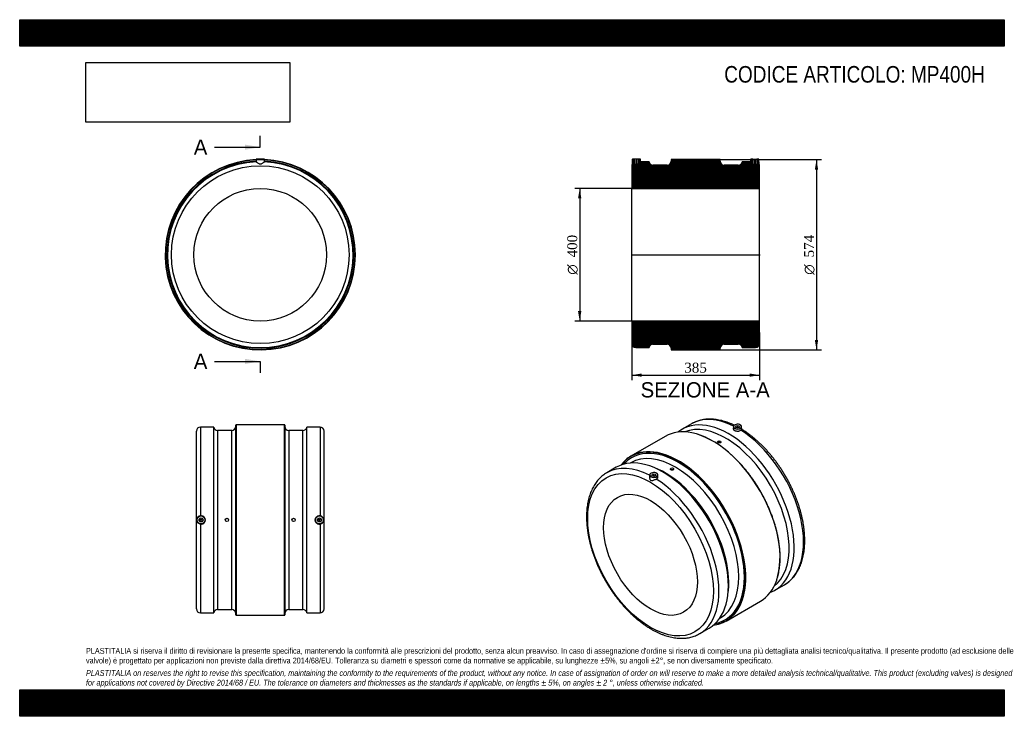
# Model space of a CAD drawing. Header units: millimetres. Extents: x 0 to 2970, y 0 to 2100.
import ezdxf
from ezdxf.enums import TextEntityAlignment as Align
from ezdxf.lldxf.tags import DXFTag

# ---------------------------------------------------------------- set-up
doc = ezdxf.new("R2010")
doc.units = ezdxf.units.MM
doc.header["$LTSCALE"] = 10
for name, color, linetype in [('Default', 7, 'Continuous'), ('DV4_Default', 7, 'Continuous'), ('MP400H', 7, 'Continuous')]:
    doc.layers.add(name, color=color, linetype=linetype)
doc.styles.add('SEACAD_Solid_Edge_ANSI', font='seans.ttf')
doc.styles.add('SEACAD_Solid_Edge_ANSI1_Symbols', font='semeca1.ttf')
doc.styles.add('SEACAD_Times_New_Roman', font='times.ttf')
tags = doc.linetypes.add('CENTER2', pattern=[28.575, 19.05, -3.175, 3.175, -3.175]).pattern_tags.tags
tags[10:11] = [DXFTag(74, 4), DXFTag(75, 0), DXFTag(340, '0'), DXFTag(46, 0.0), DXFTag(50, 0.0), DXFTag(44, 0.0), DXFTag(45, 0.0)]
tags[8:9] = [DXFTag(74, 4), DXFTag(75, 0), DXFTag(340, '0'), DXFTag(46, 0.0), DXFTag(50, 0.0), DXFTag(44, 0.0), DXFTag(45, 0.0)]
tags[6:7] = [DXFTag(74, 4), DXFTag(75, 0), DXFTag(340, '0'), DXFTag(46, 0.0), DXFTag(50, 0.0), DXFTag(44, 0.0), DXFTag(45, 0.0)]
tags[4:5] = [DXFTag(74, 4), DXFTag(75, 0), DXFTag(340, '0'), DXFTag(46, 0.0), DXFTag(50, 0.0), DXFTag(44, 0.0), DXFTag(45, 0.0)]
doc.dimstyles.new('ANSImm', dxfattribs={"dimtxt": 30, "dimasz": 30, "dimexe": 15, "dimexo": 0, "dimgap": 7.5, "dimtad": 1, "dimdsep": 46, "dimtxsty": 'SEACAD_Times_New_Roman', "dimblk1": '_SE_FILLED', "dimblk2": '_SE_FILLED', "dimsah": 1, "dimcen": 15, "dimazin": 0, "dimtfac": 0.85, "dimtdec": 3, "dimtofl": 0, "dimtmove": 0, "dimatfit": 3, "dimfxl": 1, "dimarcsym": 0})
picture_1 = doc.add_image_def('image1.jpg', size_in_pixel=(4302, 1260))

# ---------------------------------------------------------------- blocks, each defined once
blk = doc.blocks.new('SE')
at = {"layer": 'MP400H', "color": 7, "linetype": 'Continuous'}
for p, q in [((713.2, 1678.9), (713.1, 1671.1)), ((713.2, 1678.9), (738.2, 1678.9)), ((737.7, 1679.4), (713.7, 1679.4)), ((738.3, 1671.1), (738.2, 1678.9))]:
    blk.add_line(p, q, dxfattribs=at)
for radius in [268, 200]:
    blk.add_circle((725.7, 1391.4), radius, dxfattribs=at)
for centre, radius, start, end in [((725.7, 1391.4), 287, 92.4985, 0), ((725.7, 1391.4), 286, 92.509, 0), ((725.7, 1391.4), 282, 92.5517, 0), ((725.7, 1391.4), 280, 92.5407, 87.4593), ((713.7, 1678.9), 0.5, 90, 179.5), ((737.7, 1678.9), 0.5, 0.5, 90), ((725.7, 1391.4), 287, 0, 87.5015), ((725.7, 1391.4), 286, 0, 87.491), ((725.7, 1391.4), 282, 0, 87.4483)]:
    blk.add_arc(centre, radius, start, end, dxfattribs=at)
blk.add_open_spline([(713.3, 1671.1), (713.4, 1671.1), (713.6, 1671.1), (714.2, 1670.8), (714.5, 1670.6), (715.6, 1669.9), (716.6, 1669.2), (718.7, 1667.8), (720, 1667), (721.9, 1665.9), (722.6, 1665.6), (724.1, 1665.1), (724.9, 1665), (726.5, 1665), (727.3, 1665.1), (728.8, 1665.6), (729.5, 1665.9), (731.5, 1667), (732.7, 1667.8), (734.8, 1669.2), (735.8, 1669.9), (737.3, 1670.9), (737.9, 1671.1), (738.1, 1671.1)], degree=3, knots=[0, 0, 0, 0, 0.0625, 0.0625, 0.125, 0.125, 0.25, 0.25, 0.375, 0.375, 0.4375, 0.4375, 0.5, 0.5, 0.5625, 0.5625, 0.625, 0.625, 0.75, 0.75, 0.875, 0.875, 1, 1, 1, 1], dxfattribs=at)
blk = doc.blocks.new('SE1')
at = {"layer": 'MP400H', "color": 7, "linetype": 'Continuous'}
for p, q in [((2026.6, 881.7), (1998.3, 865.3)), ((2152.7, 873.2), (2152.6, 866.9)), ((2163.2, 870.9), (2163.2, 870.3)), ((2167.2, 870.3), (2167.2, 870.9)), ((2177.8, 865.1), (2177.7, 873.2)), ((1947.1, 843.9), (1843.8, 784.3)), ((2105, 827.8), (2105, 827)), ((2115, 827), (2115, 827.8)), ((1799.6, 750.6), (1771.3, 734.3)), ((1843.1, 764.2), (1841.7, 763.4)), ((1962.9, 745.7), (1962.9, 744.9)), ((1972.9, 744.9), (1972.9, 745.7)), ((1900.2, 727.4), (1900.1, 719.4)), ((1910.7, 725.2), (1910.7, 724.5)), ((1914.7, 724.5), (1914.7, 725.2)), ((1925.3, 721.2), (1925.2, 727.4)), ((2278.3, 380.4), (2306.6, 396.7)), ((2130.8, 287.2), (2234.1, 346.8)), ((2111.7, 295.7), (2113.1, 296.6)), ((2051.3, 249.3), (2079.6, 265.7))]:
    blk.add_line(p, q, dxfattribs=at)
blk.add_arc((1984, 649.9), 209.3, 59.2187, 77.8852, dxfattribs=at)
for centre, major_axis, start_param, end_param in [((2138.3, 622.9), (140, -242.5), 0, 3.237959), ((2166.6, 639.2), (140, -242.5), 2.424241, 3.141593), ((2129.9, 618), (135, -233.8), 0.077023, 3.06457), ((2165.2, 873.1), (12.5, 0), 2.327546, 6.283185), ((2165.2, 873.5), (-12, 0), 5.994104, 6.283185), ((2165.2, 873.5), (-12, 0), 0, 0.785398), ((2165.2, 873.5), (-12, 0), 3.563893, 5.994104), ((2165.2, 873.5), (-12, 0), 0.785398, 3.016441), ((2165.2, 870.9), (-2, 0), 2.451776, 6.283185), ((2165.2, 870.9), (-2, 0), 0, 0.689817), ((2165.2, 873.1), (12.5, 0), 0, 0.814047), ((2166.6, 639.2), (140, -242.5), 0, 2.311851), ((2165.2, 873.5), (-12, 0), 3.016441, 3.563893), ((2090.6, 595.3), (143.5, -248.5), 2.67237, 3.141593), ((2090.6, 595.3), (143.5, -248.5), 0.467867, 2.67237), ((1986.6, 535.3), (143, -247.7), 2.243912, 3.371148), ((1978.1, 530.4), (135, -233.8), 0.003128, 3.141593), ((1986.6, 535.3), (-141, 244.2), 2.952531, 6.283185), ((1939.6, 508.1), (140, -242.5), 0, 3.141593), ((1987.3, 535.7), (-143.5, 248.5), 0, 0.241069), ((1986.6, 535.3), (-141, 244.2), 0, 0.189062), ((1987.3, 535.7), (-143.5, 248.5), 5.816031, 6.283185), ((1987.3, 535.7), (-143.5, 248.5), 3.615001, 5.816031), ((1911.3, 491.8), (140, -242.5), 2.412287, 3.141473), ((1948, 513), (-135, 233.8), 3.757493, 5.667285), ((1986.6, 535.3), (143, -247.7), 0.825323, 2.243912), ((1912.7, 727.4), (12.5, 0), 2.327546, 6.283185), ((1912.7, 727.8), (-12, 0), 5.994104, 6.283185), ((1912.7, 727.8), (-12, 0), 0, 0.785398), ((1912.7, 727.8), (-12, 0), 3.563893, 5.994104), ((1912.7, 727.8), (-12, 0), 0.785398, 3.016441), ((1912.7, 725.2), (2, 0), 0, 3.83141), ((1912.7, 725.2), (2, 0), 5.593368, 6.283185), ((1911.3, 491.8), (140, -242.5), 0, 2.311851), ((1912.7, 727.4), (12.5, 0), 0, 0.814047), ((1912.7, 727.8), (-12, 0), 3.016441, 3.563893), ((1986.6, 535.3), (143, -247.7), 0, 0.825323), ((2090.6, 595.3), (143.5, -248.5), 0, 0.467867), ((2166.6, 639.2), (140, -242.5), 6.282157, 6.283185), ((2138.3, 622.9), (140, -242.5), 6.186819, 6.283185), ((1987.3, 535.7), (-143.5, 248.5), 2.900524, 3.615001), ((1986.6, 535.3), (143, -247.7), 6.05363, 6.283185), ((1978.1, 530.4), (135, -233.8), 0, 0.003128), ((1911.3, 491.8), (140, -242.5), 6.282157, 6.283185)]:
    blk.add_ellipse(centre, major_axis=major_axis, ratio=0.57735, start_param=start_param, end_param=end_param, dxfattribs=at)
for centre, major_axis in [((2165.2, 873.5), (-6, 0)), ((2110, 827.8), (-5, 0)), ((1902.8, 486.9), (134, -232.1)), ((1967.9, 745.7), (5, 0)), ((1912.7, 727.8), (6, 0)), ((1902.8, 486.9), (100, -173.2))]:
    blk.add_ellipse(centre, major_axis=major_axis, ratio=0.57735, dxfattribs=at)
for points, knots in [([(2155.4, 877.5), (2154, 878.1), (2149.7, 880.1), (2142.7, 883.1), (2134.3, 886.3), (2125.9, 889), (2117.6, 891.3), (2109.4, 893.2), (2101.2, 894.5), (2093.2, 895.4), (2085.3, 895.9), (2077.5, 895.8), (2069.9, 895.4), (2062.5, 894.4), (2055.3, 893), (2048.3, 891.1), (2041.5, 888.8), (2035, 886.1), (2029.9, 883.6), (2027.4, 882.1), (2026.6, 881.6)], [0.0802299, 0.0802299, 0.0802299, 0.0802299, 0.1077987, 0.1633914, 0.2189641, 0.2744982, 0.3299716, 0.3853583, 0.4406294, 0.4957538, 0.5507007, 0.6054416, 0.659953, 0.7142198, 0.7682378, 0.8220157, 0.8755757, 0.9289535, 0.9821959, 1, 1, 1, 1]), ([(2152.6, 866.9), (2152.6, 866.6), (2152.6, 866.3), (2152.8, 865.4), (2153.1, 864.9), (2154, 863.5), (2155, 862.6), (2156.9, 861.5), (2157.6, 861.2), (2159.2, 860.6), (2160, 860.3), (2162.5, 859.8), (2164.4, 859.6), (2167.1, 859.7), (2168, 859.7), (2169.7, 860), (2170.5, 860.2), (2172.9, 861), (2174.3, 861.7), (2175.4, 862.5)], [0.2716767, 0.2716767, 0.2716767, 0.2716767, 0.3125, 0.3125, 0.375, 0.375, 0.5, 0.5, 0.5625, 0.5625, 0.625, 0.625, 0.75, 0.75, 0.8125, 0.8125, 0.875, 0.875, 1, 1, 1, 1]), ([(2175.4, 862.5), (2175.8, 862.9), (2176.2, 863.2), (2176.9, 863.8), (2177.2, 864.1), (2177.6, 864.7), (2177.8, 864.9), (2177.8, 865.1)], [0, 0, 0, 0, 0.0625, 0.0625, 0.125, 0.125, 0.2182419, 0.2182419, 0.2182419, 0.2182419]), ([(2306.4, 396.6), (2308.6, 397.9), (2312.2, 400.1), (2318, 404.3), (2323.4, 408.8), (2328.6, 413.7), (2333.5, 419), (2338.2, 424.8), (2342.5, 430.9), (2346.5, 437.3), (2350.2, 444.2), (2353.5, 451.3), (2356.6, 458.9), (2359.2, 466.7), (2361.6, 474.9), (2363.6, 483.3), (2365.2, 492), (2366.5, 501), (2367.4, 510.2), (2368, 519.7), (2368.2, 529.3), (2368, 539.1), (2367.5, 549.2), (2366.6, 559.3), (2365.4, 569.6), (2363.8, 580), (2361.9, 590.5), (2359.6, 601.1), (2357, 611.7), (2354.1, 622.4), (2350.8, 633.2), (2347.2, 643.9), (2343.3, 654.6), (2339.1, 665.3), (2334.6, 675.9), (2329.8, 686.5), (2324.8, 697), (2319.4, 707.4), (2313.8, 717.7), (2308, 727.8), (2301.9, 737.8), (2295.5, 747.6), (2289, 757.2), (2282.2, 766.7), (2275.2, 775.9), (2268.1, 784.8), (2260.7, 793.5), (2253.2, 802), (2245.6, 810.2), (2237.8, 818), (2229.8, 825.6), (2221.8, 832.9), (2213.7, 839.8), (2205.4, 846.3), (2197.1, 852.5), (2188.8, 858.3), (2182.2, 862.7), (2178.7, 864.7), (2177.8, 865.3)], [0, 0, 0, 0, 0.0168144, 0.0342722, 0.0517426, 0.0692447, 0.0867955, 0.1044084, 0.1220932, 0.1398551, 0.1576952, 0.1756108, 0.1935964, 0.2116439, 0.2297443, 0.2478879, 0.2660654, 0.2842681, 0.3024883, 0.3207196, 0.3389567, 0.3571947, 0.3754299, 0.3936604, 0.4118846, 0.4301015, 0.4483106, 0.4665118, 0.4847052, 0.502891, 0.5210697, 0.5392419, 0.5574081, 0.5755691, 0.5937256, 0.6118784, 0.6300282, 0.648176, 0.6663223, 0.6844682, 0.7026144, 0.7207614, 0.7389101, 0.7570613, 0.7752159, 0.7933746, 0.8115382, 0.8297076, 0.8478835, 0.8660667, 0.8842577, 0.9024573, 0.9206659, 0.9388838, 0.9571112, 0.9753479, 0.9935935, 0.9992865, 0.9992865, 0.9992865, 0.9992865]), ([(2283.6, 411.2), (2283.8, 411.7), (2284.8, 414.5), (2286.6, 420.5), (2288.6, 428.7), (2290.4, 437.2), (2291.7, 446), (2292.8, 455), (2293.5, 464.3), (2293.8, 473.8), (2293.8, 483.5), (2293.5, 493.4), (2292.8, 503.4), (2291.7, 513.7), (2290.3, 524), (2288.6, 534.5), (2286.5, 545.1), (2284.1, 555.8), (2281.4, 566.5), (2278.4, 577.3), (2275, 588.1), (2271.3, 599), (2267.3, 609.8), (2263, 620.6), (2258.4, 631.3), (2253.5, 642), (2248.3, 652.6), (2242.9, 663.2), (2237.2, 673.6), (2231.3, 683.8), (2225.1, 694), (2218.7, 703.9), (2212.1, 713.7), (2205.2, 723.2), (2198.2, 732.6), (2191, 741.7), (2183.6, 750.5), (2176.1, 759.1), (2168.4, 767.5), (2160.5, 775.5), (2152.6, 783.2), (2144.6, 790.6), (2136.4, 797.7), (2128.2, 804.4), (2119.9, 810.7), (2111.6, 816.7), (2103.2, 822.3), (2096.2, 826.7), (2092.4, 828.9), (2091.1, 829.7)], [0, 0, 0, 0, 0.00406, 0.025968, 0.047879, 0.069794, 0.091712, 0.113631, 0.135551, 0.157472, 0.179393, 0.201313, 0.223234, 0.245153, 0.267072, 0.28899, 0.310907, 0.332824, 0.35474, 0.376655, 0.398569, 0.420483, 0.442396, 0.464309, 0.486221, 0.508133, 0.530045, 0.551956, 0.573867, 0.595779, 0.61769, 0.639601, 0.661513, 0.683425, 0.705337, 0.727249, 0.749162, 0.771076, 0.79299, 0.814905, 0.83682, 0.858736, 0.880653, 0.902571, 0.92449, 0.94641, 0.968331, 0.990252, 1, 1, 1, 1]), ([(2115, 827), (2115, 827), (2115, 827), (2115, 826.2), (2114.5, 825.4), (2112.6, 824.4), (2111.3, 824.1), (2108.7, 824.1), (2107.4, 824.4), (2105.6, 825.5), (2105, 826.2), (2105, 827), (2105, 827), (2105, 827)], [0.1248683, 0.1248683, 0.1248683, 0.1248683, 0.125, 0.125, 0.25, 0.25, 0.375, 0.375, 0.5, 0.5, 0.625, 0.625, 0.6252556, 0.6252556, 0.6252556, 0.6252556]), ([(1972.9, 744.9), (1972.9, 744.9), (1972.9, 744.9), (1972.9, 744.1), (1972.3, 743.4), (1970.5, 742.3), (1969.2, 742), (1966.6, 742), (1965.3, 742.4), (1963.4, 743.4), (1962.9, 744.2), (1962.9, 744.9), (1962.9, 744.9), (1962.9, 744.9)], [0.1248683, 0.1248683, 0.1248683, 0.1248683, 0.125, 0.125, 0.25, 0.25, 0.375, 0.375, 0.5, 0.5, 0.625, 0.625, 0.6252556, 0.6252556, 0.6252556, 0.6252556]), ([(1771.4, 734.3), (1769.9, 733.4), (1766.7, 731.6), (1761.5, 727.9), (1755.9, 723.5), (1750.7, 718.7), (1745.7, 713.5), (1741, 707.9), (1736.6, 701.9), (1732.5, 695.5), (1728.7, 688.8), (1725.3, 681.7), (1722.2, 674.3), (1719.4, 666.5), (1716.9, 658.4), (1714.8, 650.1), (1713.1, 641.4), (1711.7, 632.5), (1710.7, 623.3), (1710.1, 614), (1709.8, 604.4), (1709.8, 594.6), (1710.3, 584.6), (1711, 574.5), (1712.2, 564.2), (1713.7, 553.9), (1715.5, 543.4), (1717.7, 532.8), (1720.2, 522.2), (1723, 511.5), (1726.2, 500.8), (1729.7, 490.1), (1733.5, 479.4), (1737.6, 468.7), (1742, 458), (1746.7, 447.4), (1751.7, 436.9), (1757, 426.5), (1762.5, 416.2), (1768.3, 406), (1774.3, 396), (1780.6, 386.1), (1787.1, 376.4), (1793.8, 366.9), (1800.7, 357.7), (1807.9, 348.6), (1815.1, 339.8), (1822.6, 331.3), (1830.2, 323.1), (1838, 315.1), (1845.9, 307.4), (1853.9, 300.1), (1862, 293.1), (1870.2, 286.4), (1878.5, 280.1), (1886.8, 274.2), (1895.2, 268.7), (1903.7, 263.5), (1912.1, 258.7), (1920.6, 254.4), (1929.1, 250.5), (1937.5, 247), (1945.9, 243.9), (1954.3, 241.3), (1962.6, 239.1), (1970.8, 237.4), (1978.9, 236.2), (1986.9, 235.4), (1994.8, 235.1), (2002.5, 235.2), (2010, 235.9), (2017.4, 236.9), (2024.6, 238.5), (2031.5, 240.5), (2038.2, 242.9), (2044.7, 245.7), (2049.1, 248), (2051.1, 249.2), (2051.2, 249.2)], [0, 0, 0, 0, 0.008612, 0.021554, 0.034501, 0.047468, 0.060468, 0.073512, 0.086607, 0.099759, 0.112969, 0.126235, 0.139555, 0.152922, 0.166331, 0.179773, 0.193243, 0.206733, 0.220237, 0.233751, 0.24727, 0.260791, 0.27431, 0.287826, 0.301338, 0.314844, 0.328345, 0.34184, 0.355329, 0.368813, 0.382291, 0.395764, 0.409232, 0.422697, 0.436158, 0.449616, 0.463072, 0.476526, 0.489978, 0.503431, 0.516883, 0.530336, 0.54379, 0.557246, 0.570704, 0.584165, 0.597629, 0.611097, 0.624571, 0.638049, 0.651533, 0.665023, 0.67852, 0.692024, 0.705535, 0.719053, 0.732577, 0.746108, 0.759643, 0.773183, 0.786724, 0.800262, 0.813795, 0.827317, 0.840822, 0.854304, 0.867756, 0.881171, 0.89454, 0.907857, 0.921117, 0.934317, 0.947457, 0.960539, 0.97357, 0.98656, 0.99952, 1, 1, 1, 1]), ([(1900.1, 719.4), (1900.1, 719), (1900.2, 718.6), (1900.3, 716.8), (1900.7, 715.4), (1901.5, 713.4), (1901.9, 712.8), (1902.7, 711.7), (1903.2, 711.2), (1904.4, 710.5), (1905, 710.4), (1906.2, 710.3), (1906.9, 710.3), (1908.8, 710.7), (1910.2, 711.1), (1913, 712.2), (1914.4, 712.8), (1917.4, 714), (1918.8, 714.6), (1920.1, 715.1)], [0.2136447, 0.2136447, 0.2136447, 0.2136447, 0.25, 0.25, 0.375, 0.375, 0.4375, 0.4375, 0.5, 0.5, 0.5625, 0.5625, 0.625, 0.625, 0.75, 0.75, 0.875, 0.875, 1, 1, 1, 1]), ([(1920.1, 715.1), (1920.8, 715.4), (1921.5, 715.8), (1922.7, 716.6), (1923.2, 717), (1924.6, 718.4), (1925.1, 719.5), (1925.3, 720.8), (1925.3, 721), (1925.3, 721.2)], [0, 0, 0, 0, 0.0625, 0.0625, 0.125, 0.125, 0.25, 0.25, 0.2752261, 0.2752261, 0.2752261, 0.2752261])]:
    blk.add_open_spline(points, degree=3, knots=knots, dxfattribs=at)
blk = doc.blocks.new('SE2')
at = {"layer": 'MP400H', "color": 7, "linetype": 'Continuous'}
for p, q in [((545.2, 871.9), (545.2, 604.3)), ((585.2, 871.9), (545.2, 871.9)), ((585.2, 311.9), (585.2, 871.9)), ((597, 861.9), (597, 321.9)), ((639.7, 861.9), (597, 861.9)), ((639.7, 321.9), (639.7, 861.9)), ((651.7, 305.9), (651.7, 877.9)), ((652.7, 878.9), (652.7, 304.9)), ((798.7, 878.9), (652.7, 878.9)), ((798.7, 304.9), (798.7, 878.9)), ((799.7, 877.9), (799.7, 305.9)), ((811.7, 861.9), (811.7, 321.9)), ((854.4, 861.9), (811.7, 861.9)), ((854.4, 321.9), (854.4, 861.9)), ((866.2, 311.9), (866.2, 871.9)), ((906.2, 871.9), (866.2, 871.9)), ((906.2, 871.9), (906.2, 604.3)), ((533.2, 323.9), (533.2, 859.9)), ((918.2, 323.9), (918.2, 859.9)), ((545.2, 579.5), (545.2, 311.9)), ((906.2, 579.5), (906.2, 311.9)), ((545.2, 311.9), (585.2, 311.9)), ((597, 321.9), (639.7, 321.9)), ((652.7, 304.9), (798.7, 304.9)), ((811.7, 321.9), (854.4, 321.9)), ((866.2, 311.9), (906.2, 311.9))]:
    blk.add_line(p, q, dxfattribs=at)
for centre, radius in [((547.2, 591.9), 12.5), ((547.2, 591.9), 12), ((547.2, 591.9), 6), ((625.2, 591.9), 5), ((826.2, 591.9), 5), ((904.2, 591.9), 12.5), ((904.2, 591.9), 12), ((904.2, 591.9), 6), ((547.2, 591.9), 2), ((904.2, 591.9), 2)]:
    blk.add_circle(centre, radius, dxfattribs=at)
for centre, radius, start, end in [((545.2, 859.9), 12, 90, 180), ((597, 873.9), 12, 189.5941, 270), ((639.7, 873.9), 12, 270, 0), ((652.7, 877.9), 1, 90, 180), ((798.7, 877.9), 1, 0, 90), ((811.7, 873.9), 12, 180, 270), ((854.4, 873.9), 12, 270, 350.4059), ((906.2, 859.9), 12, 0, 90), ((547.2, 591.9), 12.6, 98.8673, 261.1327), ((547.2, 591.9), 12.6, 260.8559, 99.1441), ((904.2, 591.9), 12.6, 80.8559, 279.1441), ((904.3, 591.9), 12.6, 278.8673, 81.1327), ((545.2, 323.9), 12, 180, 270), ((597, 309.9), 12, 90, 170.4059), ((639.7, 309.9), 12, 0, 90), ((652.7, 305.9), 1, 180, 270), ((798.7, 305.9), 1, 270, 0), ((811.7, 309.9), 12, 90, 180), ((854.4, 309.9), 12, 9.5941, 90), ((906.2, 323.9), 12, 270, 0)]:
    blk.add_arc(centre, radius, start, end, dxfattribs=at)
blk = doc.blocks.new('SE4')
at = {"color": 7, "linetype": 'Continuous', "style": 'SEACAD_Solid_Edge_ANSI'}
blk.add_text('A', height=46, dxfattribs=at).set_placement((525.1, 1738.7), align=Align.TOP_LEFT)
blk = doc.blocks.new('SE5')
at = {"color": 7, "linetype": 'Continuous', "style": 'SEACAD_Solid_Edge_ANSI'}
blk.add_text('A', height=46, dxfattribs=at).set_placement((525.1, 1093), align=Align.TOP_LEFT)
blk = doc.blocks.new('SEANNOT_GROUP')
at = {"linetype": 'Continuous'}
blk.add_hatch(color=7, dxfattribs=at).paths.add_polyline_path([(679.7, 1708.1), (725.7, 1715.7), (679.7, 1723.4)])
at = {"color": 7, "linetype": 'Continuous'}
blk.add_lwpolyline([(587.7, 1715.7), (725.7, 1715.7)], dxfattribs=at)
blk = doc.blocks.new('SEANNOT_GROUP1')
at = {"linetype": 'Continuous'}
blk.add_hatch(color=7, dxfattribs=at).paths.add_polyline_path([(679.7, 1062.3), (725.7, 1070), (679.7, 1077.7)])
at = {"color": 7, "linetype": 'Continuous'}
blk.add_lwpolyline([(587.7, 1070), (725.7, 1070)], dxfattribs=at)
blk = doc.blocks.new('SE3')
at = {"layer": 'Default', "color": 7, "linetype": 'CENTER2'}
for p, q in [((725.7, 1715.7), (725.7, 1750.2)), ((725.7, 1070), (725.7, 1035.5))]:
    blk.add_line(p, q, dxfattribs=at)
at = {"layer": 'Default', "color": 7, "linetype": 'CENTER2', "const_width": 0.0001}
blk.add_lwpolyline([(725.7, 1715.7), (725.7, 1070)], dxfattribs=at)
at = {"layer": 'Default'}
for name in ['SE4', 'SEANNOT_GROUP', 'SE5', 'SEANNOT_GROUP1']:
    blk.add_blockref(name, (0, 0), dxfattribs=at)
blk = doc.blocks.new('SE6')
at = {"layer": 'MP400H', "linetype": 'Continuous'}
h = blk.add_hatch(dxfattribs=at)
h.set_pattern_fill('LINE', scale=0.629921, angle=45, style=0)
edge = h.paths.add_edge_path()
edge.add_line((2223.5, 1663.4), (2219.5, 1663.4))
edge.add_line((2219.5, 1663.4), (2219.5, 1676.2))
edge.add_line((2219.5, 1676.2), (2215.5, 1676.2))
edge.add_line((2215.5, 1676.2), (2215.5, 1663.4))
edge.add_line((2215.5, 1663.4), (2211.5, 1663.4))
edge.add_line((2211.5, 1663.4), (2211.5, 1679.4))
edge.add_line((2211.5, 1679.4), (2205.4, 1679.4))
edge.add_arc((2205.4, 1678.9), 0.5, 90, 179.5)
edge.add_line((2204.9, 1678.9), (2204.9, 1671.4))
edge.add_line((2204.9, 1671.4), (2179.5, 1671.4))
edge.add_arc((2167.6, 1673.4), 12, 270, 350.4059, ccw=False)
edge.add_line((2167.6, 1661.4), (2144.5, 1661.4))
edge.add_line((2144.5, 1661.4), (2144.5, 1662.4))
edge.add_line((2144.5, 1662.4), (2134.5, 1662.4))
edge.add_line((2134.5, 1662.4), (2134.5, 1661.4))
edge.add_line((2134.5, 1661.4), (2125, 1661.4))
edge.add_arc((2125, 1673.4), 12, 180, 270, ccw=False)
edge.add_line((2113, 1673.4), (2113, 1677.4))
edge.add_arc((2112, 1677.4), 1, 0, 90)
edge.add_line((2112, 1678.4), (1966, 1678.4))
edge.add_arc((1966, 1677.4), 1, 90, 180)
edge.add_line((1965, 1677.4), (1965, 1673.4))
edge.add_arc((1953, 1673.4), 12, 270, 360, ccw=False)
edge.add_line((1953, 1661.4), (1943.5, 1661.4))
edge.add_line((1943.5, 1661.4), (1943.5, 1662.4))
edge.add_line((1943.5, 1662.4), (1933.5, 1662.4))
edge.add_line((1933.5, 1662.4), (1933.5, 1661.4))
edge.add_line((1933.5, 1661.4), (1910.3, 1661.4))
edge.add_arc((1910.3, 1673.4), 12, 189.5941, 270, ccw=False)
edge.add_line((1898.5, 1671.4), (1873, 1671.4))
edge.add_line((1873, 1671.4), (1873, 1678.9))
edge.add_arc((1872.5, 1678.9), 0.5, 0.5, 90)
edge.add_line((1872.5, 1679.4), (1866.5, 1679.4))
edge.add_line((1866.5, 1679.4), (1866.5, 1663.4))
edge.add_line((1866.5, 1663.4), (1862.5, 1663.4))
edge.add_line((1862.5, 1663.4), (1862.5, 1676.2))
edge.add_line((1862.5, 1676.2), (1858.5, 1676.2))
edge.add_line((1858.5, 1676.2), (1858.5, 1663.4))
edge.add_line((1858.5, 1663.4), (1854.5, 1663.4))
edge.add_line((1854.5, 1663.4), (1854.5, 1679.4))
edge.add_line((1854.5, 1679.4), (1848.4, 1679.4))
edge.add_arc((1848.4, 1678.9), 0.5, 90, 179.5)
edge.add_line((1847.9, 1678.9), (1847.8, 1665))
edge.add_arc((1858.5, 1659.4), 12, 152.3119, 180)
edge.add_line((1846.5, 1659.4), (1846.5, 1591.4))
edge.add_line((1846.5, 1591.4), (2231.5, 1591.4))
edge.add_line((2231.5, 1591.4), (2231.5, 1659.4))
edge.add_arc((2219.5, 1659.4), 12, 0, 27.6881)
edge.add_line((2230.1, 1665), (2230, 1678.9))
edge.add_arc((2229.5, 1678.9), 0.5, 0.5, 90)
edge.add_line((2229.5, 1679.4), (2223.5, 1679.4))
edge.add_line((2223.5, 1679.4), (2223.5, 1663.4))
h = blk.add_hatch(dxfattribs=at)
h.set_pattern_fill('LINE', scale=0.629921, angle=45, style=0)
edge = h.paths.add_edge_path()
edge.add_line((2179.5, 1111.4), (2219.5, 1111.4))
edge.add_arc((2219.5, 1123.4), 12, 270, 360)
edge.add_line((2231.5, 1123.4), (2231.5, 1191.4))
edge.add_line((2231.5, 1191.4), (1846.5, 1191.4))
edge.add_line((1846.5, 1191.4), (1846.5, 1123.4))
edge.add_arc((1858.5, 1123.4), 12, 180, 270)
edge.add_line((1858.5, 1111.4), (1898.5, 1111.4))
edge.add_arc((1910.3, 1109.4), 12, 90, 170.4059, ccw=False)
edge.add_line((1910.3, 1121.4), (1953, 1121.4))
edge.add_arc((1953, 1109.4), 12, 0, 90, ccw=False)
edge.add_line((1965, 1109.4), (1965, 1105.4))
edge.add_arc((1966, 1105.4), 1, 180, 270)
edge.add_line((1966, 1104.4), (2112, 1104.4))
edge.add_arc((2112, 1105.4), 1, 270, 360)
edge.add_line((2113, 1105.4), (2113, 1109.4))
edge.add_arc((2125, 1109.4), 12, 90, 180, ccw=False)
edge.add_line((2125, 1121.4), (2167.6, 1121.4))
edge.add_arc((2167.6, 1109.4), 12, 9.5941, 90, ccw=False)
at = {"layer": 'DV4_Default', "color": 7, "linetype": 'CENTER2'}
blk.add_line((1844.7, 1391.4), (2233.2, 1391.4), dxfattribs=at)
at = {"layer": 'MP400H', "color": 7, "linetype": 'Continuous'}
for p, q in [((1847.9, 1678.9), (1847.8, 1665)), ((1854.5, 1679.4), (1848.4, 1679.4)), ((1866.5, 1679.4), (1854.5, 1679.4)), ((1854.5, 1663.4), (1854.5, 1679.4)), ((1858.5, 1663.4), (1854.5, 1663.4)), ((1858.5, 1676.2), (1858.5, 1663.4)), ((1862.5, 1676.2), (1858.5, 1676.2)), ((1862.5, 1663.4), (1862.5, 1676.2)), ((1866.5, 1663.4), (1862.5, 1663.4)), ((1866.5, 1679.4), (1866.5, 1663.4)), ((1872.5, 1679.4), (1866.5, 1679.4)), ((1873, 1671.4), (1873, 1678.9)), ((1898.5, 1671.4), (1873, 1671.4)), ((1965, 1677.4), (1965, 1673.4)), ((2112, 1678.4), (1966, 1678.4)), ((2113, 1673.4), (2113, 1677.4)), ((2204.9, 1671.4), (2179.5, 1671.4)), ((2204.9, 1678.9), (2204.9, 1671.4)), ((2211.5, 1679.4), (2205.4, 1679.4)), ((2211.5, 1679.4), (2223.5, 1679.4)), ((2211.5, 1663.4), (2211.5, 1679.4)), ((2215.5, 1663.4), (2211.5, 1663.4)), ((2219.5, 1676.2), (2215.5, 1676.2)), ((2215.5, 1676.2), (2215.5, 1663.4)), ((2219.5, 1663.4), (2219.5, 1676.2)), ((2223.5, 1663.4), (2219.5, 1663.4)), ((2223.5, 1679.4), (2223.5, 1663.4)), ((2229.5, 1679.4), (2223.5, 1679.4)), ((2230.1, 1665), (2230, 1678.9)), ((1846.5, 1659.4), (1846.5, 1591.4)), ((1933.5, 1661.4), (1910.3, 1661.4)), ((1933.5, 1662.4), (1943.5, 1662.4)), ((1933.5, 1661.4), (1933.5, 1662.4)), ((1943.5, 1662.4), (1943.5, 1661.4)), ((1953, 1661.4), (1943.5, 1661.4)), ((2134.5, 1661.4), (2125, 1661.4)), ((2134.5, 1662.4), (2144.5, 1662.4)), ((2134.5, 1661.4), (2134.5, 1662.4)), ((2144.5, 1662.4), (2144.5, 1661.4)), ((2167.6, 1661.4), (2144.5, 1661.4)), ((2231.5, 1591.4), (2231.5, 1659.4)), ((1846.5, 1191.4), (1846.5, 1591.4)), ((1846.5, 1591.4), (2231.5, 1591.4)), ((2231.5, 1191.4), (2231.5, 1591.4)), ((2231.5, 1191.4), (1846.5, 1191.4)), ((1846.5, 1191.4), (1846.5, 1123.4)), ((2231.5, 1123.4), (2231.5, 1191.4)), ((1858.5, 1111.4), (1898.5, 1111.4)), ((1910.3, 1121.4), (1953, 1121.4)), ((1965, 1109.4), (1965, 1105.4)), ((1966, 1104.4), (2112, 1104.4)), ((2113, 1105.4), (2113, 1109.4)), ((2125, 1121.4), (2167.6, 1121.4)), ((2179.5, 1111.4), (2219.5, 1111.4))]:
    blk.add_line(p, q, dxfattribs=at)
for centre, radius, start, end in [((1858.5, 1659.4), 12, 152.3119, 180), ((1848.4, 1678.9), 0.5, 90, 179.5), ((1872.5, 1678.9), 0.5, 0.5, 90), ((1910.3, 1673.4), 12, 189.5941, 270), ((1953, 1673.4), 12, 270, 0), ((1966, 1677.4), 1, 90, 180), ((2112, 1677.4), 1, 0, 90), ((2125, 1673.4), 12, 180, 270), ((2167.6, 1673.4), 12, 270, 350.4059), ((2205.4, 1678.9), 0.5, 90, 179.5), ((2229.5, 1678.9), 0.5, 0.5, 90), ((2219.5, 1659.4), 12, 0, 27.6881), ((1858.5, 1123.4), 12, 180, 270), ((1910.3, 1109.4), 12, 90, 170.4059), ((1953, 1109.4), 12, 0, 90), ((1966, 1105.4), 1, 180, 270), ((2112, 1105.4), 1, 270, 0), ((2125, 1109.4), 12, 90, 180), ((2167.6, 1109.4), 12, 9.5941, 90), ((2219.5, 1123.4), 12, 270, 0)]:
    blk.add_arc(centre, radius, start, end, dxfattribs=at)
blk = doc.blocks.new('GDimGGroup')
at = {"layer": 'Default', "linetype": 'Continuous'}
for points in [[(2408.5, 1648.4), (2403.5, 1678.4), (2398.5, 1648.4)], [(2408.5, 1134.4), (2398.5, 1134.4), (2403.5, 1104.4)]]:
    blk.add_hatch(color=7, dxfattribs=at).paths.add_polyline_path(points)
at = {"layer": 'Default', "color": 7, "linetype": 'Continuous'}
for p, q in [((2039, 1678.4), (2418.5, 1678.4)), ((2403.5, 1678.4), (2403.5, 1104.4)), ((2039, 1104.4), (2418.5, 1104.4))]:
    blk.add_line(p, q, dxfattribs=at)
for s, style, p in [('574', 'SEACAD_Times_New_Roman', (2366, 1383.4)), ('O', 'SEACAD_Solid_Edge_ANSI1_Symbols', (2366, 1331.2))]:
    blk.add_text(s, height=30, rotation=90, dxfattribs=dict(at, style=style)).set_placement(p, align=Align.TOP_LEFT)
blk = doc.blocks.new('GDimGGroup1')
at = {"layer": 'Default', "linetype": 'Continuous'}
for points in [[(1684.2, 1561.4), (1694.2, 1561.4), (1689.2, 1591.4)], [(1684.2, 1221.4), (1689.2, 1191.4), (1694.2, 1221.4)]]:
    blk.add_hatch(color=7, dxfattribs=at).paths.add_polyline_path(points)
at = {"layer": 'Default', "color": 7, "linetype": 'Continuous'}
for p, q in [((1846.5, 1591.4), (1674.2, 1591.4)), ((1689.2, 1591.4), (1689.2, 1191.4)), ((1846.5, 1191.4), (1674.2, 1191.4))]:
    blk.add_line(p, q, dxfattribs=at)
for s, style, p in [('400', 'SEACAD_Times_New_Roman', (1651.7, 1383.4)), ('O', 'SEACAD_Solid_Edge_ANSI1_Symbols', (1651.7, 1331.2))]:
    blk.add_text(s, height=30, rotation=90, dxfattribs=dict(at, style=style)).set_placement(p, align=Align.TOP_LEFT)
blk = doc.blocks.new('DMBLK9')
at = {"layer": 'Default', "linetype": 'Continuous'}
for points in [[(1876.5, 1023.5), (1876.5, 1033.5), (1846.5, 1028.5)], [(2201.5, 1023.5), (2231.5, 1028.5), (2201.5, 1033.5)]]:
    blk.add_hatch(color=7, dxfattribs=at).paths.add_polyline_path(points)
at = {"layer": 'Default', "color": 7, "linetype": 'Continuous'}
for p, q in [((1846.5, 1157.4), (1846.5, 1013.5)), ((2231.5, 1157.4), (2231.5, 1013.5)), ((1846.5, 1028.5), (2231.5, 1028.5))]:
    blk.add_line(p, q, dxfattribs=at)
at = {"layer": 'Default', "color": 7, "linetype": 'Continuous', "style": 'SEACAD_Times_New_Roman'}
blk.add_text('385', height=30, dxfattribs=at).set_placement((2004.8, 1066), align=Align.TOP_LEFT)
blk = doc.blocks.new('_SE_FILLED')
at = {"color": 0}
blk.add_line((0, 0), (-1, 0), dxfattribs=at)
blk.add_solid([(0, 0), (-1, -0.1665), (-1, 0.1665), (0, 0)], dxfattribs=at)

msp = doc.modelspace()

# ---------------------------------------------------------------- hatches: boundary and pattern name
at = {"layer": 'Default', "linetype": 'Continuous'}
h = msp.add_hatch(dxfattribs=at)
h.set_pattern_fill('LINE', scale=0.629921, angle=45, style=0)
h.paths.add_polyline_path([(2970, 2020), (2970, 2100), (0, 2100), (0, 2020)])
for points in [[(2970, 2020), (2970, 2100), (0, 2100), (0, 2020)], [(2970, 0), (2970, 80), (0, 80), (0, 0)]]:
    msp.add_hatch(color=7, dxfattribs=at).paths.add_polyline_path(points)
h = msp.add_hatch(dxfattribs=at)
h.set_pattern_fill('LINE', scale=0.629921, angle=45, style=0)
h.paths.add_polyline_path([(2970, 0), (2970, 80), (0, 80), (0, 0)])

# ---------------------------------------------------------------- linework, layer by layer
at = {"layer": 'Default', "color": 7, "linetype": 'Continuous'}
for p, q in [((0, 2100), (2970, 2100)), ((0, 2020), (0, 2100)), ((2970, 2100), (2970, 2020)), ((2970, 2020), (0, 2020)), ((0, 80), (2970, 80)), ((0, 0), (0, 80)), ((2970, 80), (2970, 0)), ((2970, 0), (0, 0))]:
    msp.add_line(p, q, dxfattribs=at)

# ---------------------------------------------------------------- block references
at = {"layer": 'Default'}
for name in ['SE3', 'SE', 'SE6', 'GDimGGroup', 'GDimGGroup1', 'SE1', 'SE2']:
    msp.add_blockref(name, (0, 0), dxfattribs=at)

# ---------------------------------------------------------------- texts
at = {"layer": 'Default', "color": 7, "linetype": 'Continuous', "style": 'SEACAD_Solid_Edge_ANSI'}
msp.add_text('SEZIONE A-A', height=46, dxfattribs=at).set_placement((1872.861, 1007.176), align=Align.TOP_LEFT)
at = {"layer": 'Default', "attachment_point": 1}
for s, insert, char_height, width in [('{\\fArial Narrow|b0||i0||c0|p34;\\C7;\\H50.;\\W1.;CODICE ARTICOLO: MP400H}', (2125.202, 1960.335), 50, 792.99597), ("{\\fArial Narrow|b0||i0||c0|p34;\\C7;\\H17.5;\\W1.;PLASTITALIA si riserva il diritto di revisionare la presente specifica, mantenendo la conformità alle prescrizioni del prodotto, senza alcun preavviso. In caso di assegnazione d'ordine si riserva di compiere una più dettagliata analisi tecnico/qualitativa. Il presente prodotto (ad esclusione delle \\P}{\\fArial Narrow|b0||i0||c0|p34;\\C7;\\H17.5;\\W1.;valvole) è progettato per applicazioni non previste dalla direttiva 2014/68/EU. Tolleranza su diametri e spessori come da normative se applicabile, su lunghezze ±5%, su angoli ±2°, se non diversamente specificato.\\P}{\\fArial Narrow|b0||i0||c0|p34;\\C7;\\H5.;\\W1.;   \\P}{\\fArial Narrow|b0||i1||c0|p34;\\C7;\\H17.5;\\W1.;PLASTITALIA on reserves the right to revise this specification, maintaining the conformity to the requirements of the product, without any notice. In case of assignation of order on will reserve to make a more detailed analysis technical/qualitative. This product (excluding valves) is designed \\P}{\\fArial Narrow|b0||i1||c0|p34;\\C7;\\H17.5;\\W1.;for applications not covered by Directive 2014/68 / EU. The tolerance on diameters and thicknesses as the standards if applicable, on lengths ± 5%, on angles ± 2 °, unless otherwise indicated.\\P}", (200, 206.024), 17.5, 2570)]:
    msp.add_mtext(s, dxfattribs=dict(at, insert=insert, char_height=char_height, width=width))

# ---------------------------------------------------------------- dimensions: what is measured, and where the dimension line sits
at = {"layer": 'Default', "color": 7, "linetype": 'Continuous'}
dim = msp.add_linear_dim(base=(1846.453, 1028.542), p1=(1846.453, 1157.406), p2=(2231.453, 1157.406), angle=0, text='\\A1;<>', dimstyle='ANSImm', dxfattribs=at)
dim.commit()
dim.dimension.update_dxf_attribs({"geometry": 'DMBLK9', "text_midpoint": (2038.953, 1028.542), "dimtype": 161})

# ---------------------------------------------------------------- pictures from other files: only their frames are drawn
image = msp.add_image(picture_1, insert=(200, 1791.032), size_in_units=(614.571, 180))
image.dxf.flags = 7

doc.saveas('drawing.dxf')
